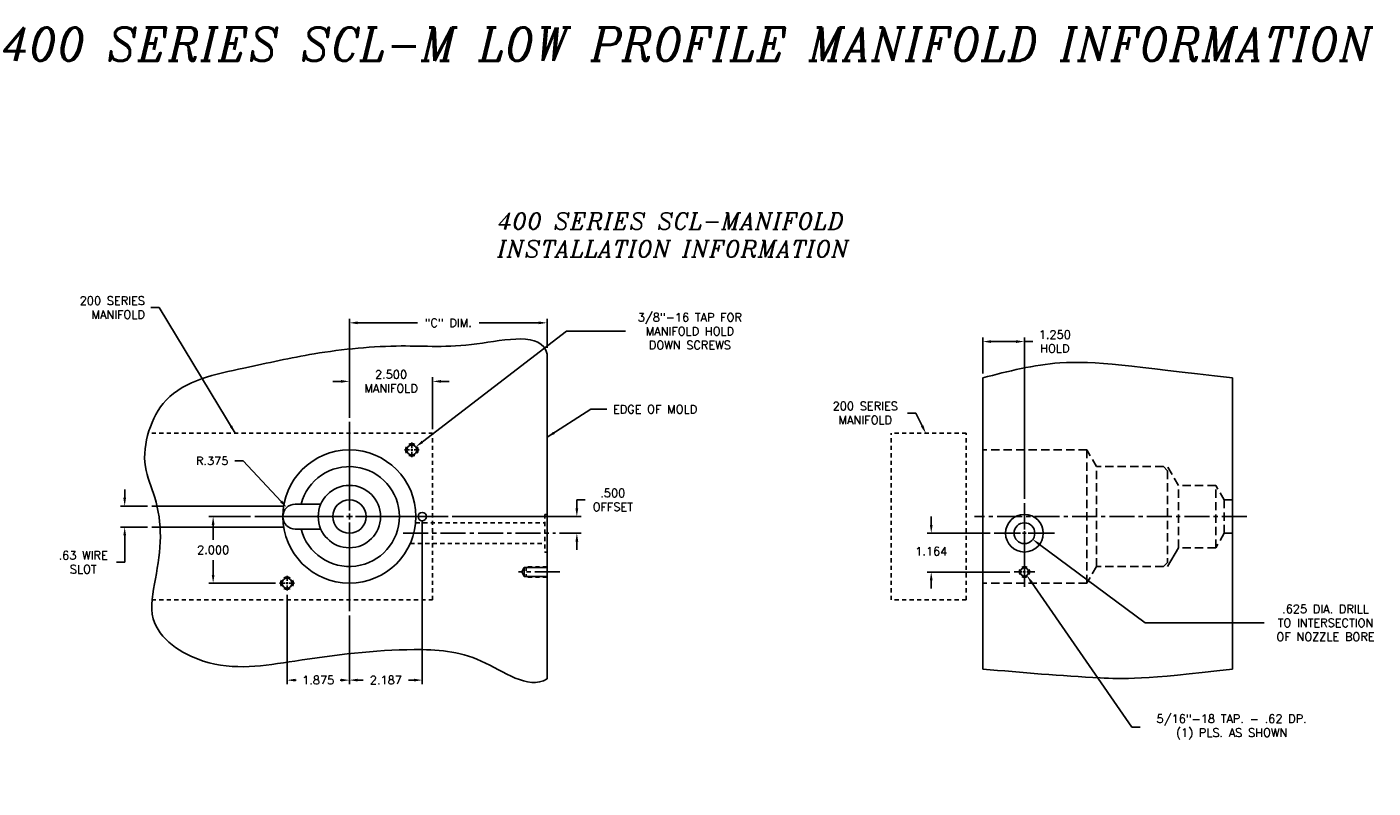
# Model space of a CAD drawing. Extents: x 78 to 189, y 58 to 100.
# Tile 3 of 4: x 109 to 150, y 77 to 100. Entities that reach past the tile are written whole.
import ezdxf

# ---------------------------------------------------------------- set-up
doc = ezdxf.new("R2010")
doc.units = 0
doc.header["$MEASUREMENT"] = 0
for name, pattern in [('CENTER2', [1.125, 0.75, -0.125, 0.125, -0.125]), ('HIDDEN', [0.375, 0.25, -0.125]), ('HIDDEN2', [0.1875, 0.125, -0.0625])]:
    doc.linetypes.add(name, pattern=pattern)
doc.layers.get('DEFPOINTS').update_dxf_attribs({"linetype": 'CONTINUOUS'})
for name, color, linetype in [('BORE_HIDDEN', 1, 'HIDDEN'), ('DIM_OSCO', 4, 'CONTINUOUS'), ('DIMENSIONS', 4, 'CONTINUOUS'), ('DSCV_BORE_CENTER', 22, 'CENTER2'), ('DSCV_BORE_SOLID', 1, 'CONTINUOUS'), ('DSCV_BORE_TAPS_SOLID', 1, 'CONTINUOUS'), ('MA_SHAPE_HIDDEN', 6, 'HIDDEN2'), ('NP_SHAPE_SOLID', 6, 'CONTINUOUS'), ('SCV200_BORE_CENTER', 22, 'CENTER2'), ('SCV200_BORE_HIDDEN', 10, 'HIDDEN2'), ('SCV200_BORE_SOLID', 1, 'CONTINUOUS'), ('SCV400_BORE_SOLID', 1, 'CONTINUOUS'), ('SCV_BORE_SOLID', 1, 'CONTINUOUS'), ('TAP', 1, 'CONTINUOUS'), ('TAP_HIDDEN', 1, 'HIDDEN2')]:
    doc.layers.add(name, color=color, linetype=linetype)
doc.styles.add('ITALIC', font='italic.shx')
doc.styles.add('ROMANS', font='romans.shx')
doc.dimstyles.new('CATALOG', dxfattribs={"dimscale": 2, "dimtxt": 0.125, "dimasz": 0.125, "dimexe": 0.0625, "dimexo": 0.0625, "dimgap": 0.09, "dimtad": 0, "dimtih": 1, "dimtoh": 1, "dimdec": 3, "dimzin": 4, "dimtxsty": 'ROMANS', "dimcen": 0, "dimclrd": 256, "dimclre": 256, "dimclrt": 256, "dimazin": 3, "dimtfac": 0.7, "dimtdec": 3, "dimtofl": 0, "dimtmove": 0, "dimatfit": 3, "dimtolj": 1, "dimtzin": 4})

# ---------------------------------------------------------------- blocks, each defined once
blk = doc.blocks.new('*D24')
at = {"layer": 'DEFPOINTS', "color": 0}
for p in [(120.652, 87.102), (120.771, 87.194)]:
    blk.add_point(p, dxfattribs=at)
at = {"layer": 'DIMENSIONS'}
for p, q in [((125.303, 90.668), (120.969, 87.346)), ((127.073, 90.668), (125.303, 90.668))]:
    blk.add_line(p, q, dxfattribs=at)
blk.add_solid([(120.944, 87.379), (120.994, 87.313), (120.771, 87.194)], dxfattribs=at)
at = {"layer": 'DIMENSIONS', "insert": (129.003, 90.668), "char_height": 0.25, "attachment_point": 5, "style": 'ROMANS'}
blk.add_mtext('\\A1;3/8"-16 TAP FOR\\PMANIFOLD HOLD\\PDOWN SCREWS', dxfattribs=at)
blk = doc.blocks.new('*D50')
at = {"layer": 'DEFPOINTS', "color": 0}
for p in [(120.964, 85.102), (118.777, 82.258), (120.964, 80.192)]:
    blk.add_point(p, dxfattribs=at)
at = {"layer": 'DIMENSIONS'}
for p, q in [((120.964, 84.977), (120.964, 80.067)), ((118.777, 82.133), (118.777, 80.067)), ((119.027, 80.192), (119.191, 80.192)), ((120.714, 80.192), (120.551, 80.192))]:
    blk.add_line(p, q, dxfattribs=at)
for points in [[(119.027, 80.234), (119.027, 80.15), (118.777, 80.192)], [(120.714, 80.234), (120.714, 80.15), (120.964, 80.192)]]:
    blk.add_solid(points, dxfattribs=at)
at = {"layer": 'DIMENSIONS', "insert": (119.871, 80.192), "char_height": 0.25, "attachment_point": 5, "style": 'ROMANS'}
blk.add_mtext('\\A1;2.187 ', dxfattribs=at)
blk = doc.blocks.new('*D51')
at = {"layer": 'DEFPOINTS', "color": 0}
for p in [(116.903, 82.881), (118.777, 82.258), (118.777, 80.191)]:
    blk.add_point(p, dxfattribs=at)
at = {"layer": 'DIMENSIONS'}
for p, q in [((116.903, 82.756), (116.903, 80.066)), ((118.777, 82.133), (118.777, 80.066)), ((117.153, 80.191), (117.178, 80.191)), ((118.527, 80.191), (118.502, 80.191))]:
    blk.add_line(p, q, dxfattribs=at)
for points in [[(117.153, 80.233), (117.153, 80.149), (116.903, 80.191)], [(118.527, 80.233), (118.527, 80.149), (118.777, 80.191)]]:
    blk.add_solid(points, dxfattribs=at)
at = {"layer": 'DIMENSIONS', "insert": (117.84, 80.191), "char_height": 0.25, "attachment_point": 5, "style": 'ROMANS'}
blk.add_mtext('\\A1;1.875 ', dxfattribs=at)
blk = doc.blocks.new('*D38')
at = {"layer": 'DEFPOINTS', "color": 0}
for p in [(112.84, 85.417), (112.027, 84.787), (112.84, 84.787)]:
    blk.add_point(p, dxfattribs=at)
at = {"layer": 'DIMENSIONS'}
for p, q in [((112.027, 85.667), (112.027, 85.917)), ((112.715, 85.417), (111.902, 85.417)), ((112.715, 84.787), (111.902, 84.787)), ((112.027, 84.537), (112.027, 83.729)), ((112.027, 83.729), (111.777, 83.729))]:
    blk.add_line(p, q, dxfattribs=at)
for points in [[(111.985, 85.667), (112.068, 85.667), (112.027, 85.417)], [(111.985, 84.537), (112.068, 84.537), (112.027, 84.787)]]:
    blk.add_solid(points, dxfattribs=at)
at = {"layer": 'DIMENSIONS', "insert": (110.781, 83.729), "char_height": 0.25, "attachment_point": 5, "style": 'ROMANS'}
blk.add_mtext('\\A1;.63 WIRE\\PSLOT', dxfattribs=at)
blk = doc.blocks.new('*D39')
at = {"layer": 'DEFPOINTS', "color": 0}
for p in [(121.277, 89.161), (118.777, 87.946), (121.277, 87.602)]:
    blk.add_point(p, dxfattribs=at)
at = {"layer": 'DIMENSIONS'}
for p, q in [((118.527, 89.161), (118.277, 89.161)), ((118.777, 88.071), (118.777, 89.286)), ((121.277, 87.727), (121.277, 89.286)), ((121.527, 89.161), (121.777, 89.161))]:
    blk.add_line(p, q, dxfattribs=at)
for points in [[(118.527, 89.203), (118.527, 89.12), (118.777, 89.161)], [(121.527, 89.203), (121.527, 89.12), (121.277, 89.161)]]:
    blk.add_solid(points, dxfattribs=at)
at = {"layer": 'DIMENSIONS', "insert": (120.027, 89.161), "char_height": 0.25, "attachment_point": 5, "style": 'ROMANS'}
blk.add_mtext('\\A1;2.500 \\PMANIFOLD', dxfattribs=at)
blk = doc.blocks.new('*D40')
at = {"layer": 'DEFPOINTS', "color": 0}
for p in [(124.715, 90.919), (124.715, 90.04), (118.777, 87.946)]:
    blk.add_point(p, dxfattribs=at)
at = {"layer": 'DIMENSIONS'}
for p, q in [((118.777, 88.071), (118.777, 91.044)), ((124.715, 90.165), (124.715, 91.044)), ((119.027, 90.919), (120.822, 90.919)), ((124.465, 90.919), (122.67, 90.919))]:
    blk.add_line(p, q, dxfattribs=at)
for points in [[(119.027, 90.961), (119.027, 90.878), (118.777, 90.919)], [(124.465, 90.961), (124.465, 90.878), (124.715, 90.919)]]:
    blk.add_solid(points, dxfattribs=at)
at = {"layer": 'DIMENSIONS', "insert": (121.746, 90.919), "char_height": 0.25, "attachment_point": 5, "style": 'ROMANS'}
blk.add_mtext('\\A1;"C" DIM.', dxfattribs=at)
blk = doc.blocks.new('*D41')
at = {"layer": 'DEFPOINTS', "color": 0}
for p in [(114.684, 85.102), (115.933, 85.102), (116.681, 83.102)]:
    blk.add_point(p, dxfattribs=at)
at = {"layer": 'DIMENSIONS'}
for p, q in [((115.808, 85.102), (114.559, 85.102)), ((114.684, 84.852), (114.684, 84.407)), ((114.684, 83.352), (114.684, 83.797)), ((116.556, 83.102), (114.559, 83.102))]:
    blk.add_line(p, q, dxfattribs=at)
for points in [[(114.642, 84.852), (114.725, 84.852), (114.684, 85.102)], [(114.642, 83.352), (114.725, 83.352), (114.684, 83.102)]]:
    blk.add_solid(points, dxfattribs=at)
at = {"layer": 'DIMENSIONS', "insert": (114.684, 84.102), "char_height": 0.25, "attachment_point": 5, "style": 'ROMANS'}
blk.add_mtext('\\A1;2.000 ', dxfattribs=at)
blk = doc.blocks.new('*D42')
at = {"layer": 'DEFPOINTS', "color": 0}
for p in [(121.741, 85.102), (125.609, 85.102), (124.965, 84.602)]:
    blk.add_point(p, dxfattribs=at)
at = {"layer": 'DIMENSIONS'}
for p, q in [((125.609, 85.352), (125.609, 85.602)), ((125.609, 85.602), (125.859, 85.602)), ((121.866, 85.102), (125.734, 85.102)), ((125.09, 84.602), (125.734, 84.602)), ((125.609, 84.352), (125.609, 84.102))]:
    blk.add_line(p, q, dxfattribs=at)
for points in [[(125.567, 85.352), (125.651, 85.352), (125.609, 85.102)], [(125.567, 84.352), (125.651, 84.352), (125.609, 84.602)]]:
    blk.add_solid(points, dxfattribs=at)
at = {"layer": 'DIMENSIONS', "insert": (126.688, 85.602), "char_height": 0.25, "attachment_point": 5, "style": 'ROMANS'}
blk.add_mtext('\\A1;.500 \\POFFSET', dxfattribs=at)
blk = doc.blocks.new('*D48')
at = {"layer": 'DEFPOINTS', "color": 0}
for p in [(139.053, 83.438), (139.125, 83.336)]:
    blk.add_point(p, dxfattribs=at)
at = {"layer": 'DIMENSIONS'}
for p, q in [((142.276, 78.782), (139.267, 83.13)), ((142.526, 78.782), (142.276, 78.782))]:
    blk.add_line(p, q, dxfattribs=at)
blk.add_solid([(139.301, 83.154), (139.233, 83.106), (139.125, 83.336)], dxfattribs=at)
at = {"layer": 'DIMENSIONS', "insert": (145.278, 78.782), "char_height": 0.25, "attachment_point": 5, "style": 'ROMANS'}
blk.add_mtext('\\A1;5/16"-18 TAP. - .62 DP.\\P(1) PLS. AS SHOWN', dxfattribs=at)
blk = doc.blocks.new('*D10')
at = {"layer": 'DEFPOINTS', "color": 0}
for p in [(139.053, 84.602), (139.304, 84.416)]:
    blk.add_point(p, dxfattribs=at)
at = {"layer": 'DIMENSIONS'}
for p, q in [((142.683, 81.911), (139.505, 84.267)), ((146.25, 81.911), (142.683, 81.911))]:
    blk.add_line(p, q, dxfattribs=at)
blk.add_solid([(139.53, 84.301), (139.48, 84.234), (139.304, 84.416)], dxfattribs=at)
at = {"layer": 'DIMENSIONS', "insert": (148.097, 81.911), "char_height": 0.25, "attachment_point": 5, "style": 'ROMANS'}
blk.add_mtext('\\A1;.625 DIA. DRILL\\PTO INTERSECTION\\POF NOZZLE BORE', dxfattribs=at)
blk = doc.blocks.new('*D11')
at = {"layer": 'DEFPOINTS', "color": 0}
for p in [(138.149, 84.602), (136.254, 83.438), (138.741, 83.438)]:
    blk.add_point(p, dxfattribs=at)
at = {"layer": 'DIMENSIONS'}
for p, q in [((136.254, 84.852), (136.254, 85.102)), ((138.024, 84.602), (136.129, 84.602)), ((138.616, 83.438), (136.129, 83.438)), ((136.254, 83.188), (136.254, 82.938))]:
    blk.add_line(p, q, dxfattribs=at)
for points in [[(136.213, 84.852), (136.296, 84.852), (136.254, 84.602)], [(136.213, 83.188), (136.296, 83.188), (136.254, 83.438)]]:
    blk.add_solid(points, dxfattribs=at)
at = {"layer": 'DIMENSIONS', "insert": (136.254, 84.06), "char_height": 0.25, "attachment_point": 5, "style": 'ROMANS'}
blk.add_mtext('\\A1;1.164 ', dxfattribs=at)
blk = doc.blocks.new('*D12')
at = {"layer": 'DEFPOINTS', "color": 0}
for p in [(136.061, 87.665), (136.093, 87.602)]:
    blk.add_point(p, dxfattribs=at)
at = {"layer": 'DIMENSIONS'}
for p, q in [((135.537, 88.211), (135.787, 88.211)), ((135.787, 88.211), (135.98, 87.826))]:
    blk.add_line(p, q, dxfattribs=at)
blk.add_solid([(136.018, 87.844), (135.943, 87.807), (136.093, 87.602)], dxfattribs=at)
at = {"layer": 'DIMENSIONS', "insert": (134.273, 88.211), "char_height": 0.25, "attachment_point": 5, "style": 'ROMANS'}
blk.add_mtext('\\A1;200 SERIES\\PMANIFOLD', dxfattribs=at)
blk = doc.blocks.new('*D13')
at = {"layer": 'DEFPOINTS', "color": 0}
for p in [(139.053, 90.357), (137.803, 89.269), (139.053, 85.507)]:
    blk.add_point(p, dxfattribs=at)
at = {"layer": 'DIMENSIONS'}
for p, q in [((137.803, 89.394), (137.803, 90.482)), ((138.053, 90.357), (138.803, 90.357)), ((139.053, 85.632), (139.053, 90.482)), ((139.053, 90.357), (139.303, 90.357))]:
    blk.add_line(p, q, dxfattribs=at)
for points in [[(138.053, 90.398), (138.053, 90.315), (137.803, 90.357)], [(138.803, 90.398), (138.803, 90.315), (139.053, 90.357)]]:
    blk.add_solid(points, dxfattribs=at)
at = {"layer": 'DIMENSIONS', "insert": (139.966, 90.357), "char_height": 0.25, "attachment_point": 5, "style": 'ROMANS'}
blk.add_mtext('\\A1;1.250 \\PHOLD', dxfattribs=at)
blk = doc.blocks.new('*D61')
at = {"layer": 'DEFPOINTS', "color": 0}
for p in [(116.896, 85.376), (117.152, 85.102)]:
    blk.add_point(p, dxfattribs=at)
at = {"layer": 'DIMENSIONS'}
for p, q in [((115.334, 86.776), (115.584, 86.776)), ((115.584, 86.776), (116.725, 85.559))]:
    blk.add_line(p, q, dxfattribs=at)
blk.add_solid([(116.755, 85.587), (116.694, 85.53), (116.896, 85.376)], dxfattribs=at)
at = {"layer": 'DIMENSIONS', "insert": (114.654, 86.776), "char_height": 0.25, "attachment_point": 5, "style": 'ROMANS'}
blk.add_mtext('\\A1;R.375 ', dxfattribs=at)

msp = doc.modelspace()

# ---------------------------------------------------------------- linework, layer by layer
at = {"layer": 'BORE_HIDDEN'}
for p, q in [((140.9284, 87.1053), (137.8034, 87.1053)), ((140.9284, 83.1053), (140.9284, 87.1053)), ((141.2187, 86.6024), (140.9284, 87.1053)), ((143.2286, 86.6024), (141.2187, 86.6024)), ((141.2187, 83.6024), (141.2187, 86.6024)), ((143.3536, 86.4774), (143.2286, 86.6024)), ((143.6784, 86.0399), (143.3536, 86.6024)), ((143.3536, 86.4774), (143.3536, 83.7274)), ((144.8009, 86.0399), (143.6784, 86.0399)), ((143.6784, 84.1649), (143.6784, 86.0399)), ((144.8009, 84.1649), (144.8009, 86.0399)), ((145.0534, 85.6026), (144.8009, 86.0399)), ((145.3034, 85.6026), (145.0534, 85.6026)), ((145.0534, 84.6021), (145.0534, 85.6026)), ((145.0534, 84.6021), (144.8009, 84.1649)), ((145.3034, 84.6021), (145.0534, 84.6021)), ((144.8009, 84.1649), (143.6784, 84.1649)), ((143.3536, 83.7274), (143.2286, 83.6024)), ((141.2154, 83.6024), (140.9284, 83.1053)), ((143.2286, 83.6024), (141.2187, 83.6024)), ((140.9284, 83.1053), (137.8034, 83.1053))]:
    msp.add_line(p, q, dxfattribs=at)
at = {"layer": 'DIMENSIONS'}
for p, q in [((118.7771, 85.2824), (118.7771, 87.9464)), ((118.5971, 85.1024), (115.9331, 85.1024)), ((118.6871, 85.1024), (118.8671, 85.1024)), ((118.7771, 85.0124), (118.7771, 85.1924)), ((118.7771, 84.9224), (118.7771, 82.2584)), ((118.9571, 85.1024), (121.741, 85.1024))]:
    msp.add_line(p, q, dxfattribs=at)
at = {"layer": 'DSCV_BORE_CENTER'}
msp.add_line((145.7336, 85.1024), (137.5534, 85.1024), dxfattribs=at)
at = {"layer": 'DSCV_BORE_SOLID'}
for p, q in [((139.0534, 84.7164), (139.0534, 85.5069)), ((138.9394, 84.6024), (138.1489, 84.6024)), ((139.1104, 84.6024), (138.9964, 84.6024)), ((139.0534, 84.6594), (139.0534, 84.5454)), ((139.0534, 84.6024), (139.0534, 82.9889)), ((139.1674, 84.6024), (139.9579, 84.6024)), ((139.0534, 84.4884), (139.0534, 83.6979)), ((138.9823, 83.4384), (138.7414, 83.4384)), ((139.089, 83.4384), (139.0178, 83.4384)), ((139.0534, 83.474), (139.0534, 83.4028)), ((139.0534, 83.3673), (139.0534, 83.1264)), ((139.1245, 83.4384), (139.3654, 83.4384))]:
    msp.add_line(p, q, dxfattribs=at)
for centre, radius in [((139.0534, 84.6024), 0.565), ((139.0534, 84.6024), 0.3125), ((139.0534, 83.4384), 0.1248)]:
    msp.add_circle(centre, radius, dxfattribs=at)
for start, end in [(150, 210), (60, 120), (240.00001, 299.99999), (329.99993, 29.99992)]:
    msp.add_arc((139.0534, 83.4384), 0.156, start, end, dxfattribs=at)
at = {"layer": 'DSCV_BORE_TAPS_SOLID'}
for p, q in [((120.5841, 87.1024), (120.4304, 87.1024)), ((120.6854, 87.1024), (120.6179, 87.1024)), ((120.6516, 87.1699), (120.6516, 87.3236)), ((120.6516, 87.1361), (120.6516, 87.0686)), ((120.6516, 87.0349), (120.6516, 86.8811)), ((120.7191, 87.1024), (120.8728, 87.1024)), ((116.9026, 83.1699), (116.9026, 83.3236)), ((116.8351, 83.1024), (116.6814, 83.1024)), ((116.8689, 83.1024), (116.9364, 83.1024)), ((116.9026, 83.0686), (116.9026, 83.1361)), ((116.9026, 83.0349), (116.9026, 82.8811)), ((116.9701, 83.1024), (117.1238, 83.1024))]:
    msp.add_line(p, q, dxfattribs=at)
for centre, radius in [((120.6516, 87.1024), 0.15), ((120.9641, 85.1024), 0.125), ((116.9026, 83.1024), 0.15)]:
    msp.add_circle(centre, radius, dxfattribs=at)
for centre, start, end in [((120.6516, 87.1024), 149.99993, 209.99992), ((120.6516, 87.1024), 60.00001, 119.99999), ((120.6516, 87.1024), 240, 300), ((120.6516, 87.1024), 330, 30), ((116.9026, 83.1024), 150, 210), ((116.9026, 83.1024), 60, 120), ((116.9026, 83.1024), 240.00001, 299.99999), ((116.9026, 83.1024), 329.99993, 29.99992)]:
    msp.add_arc(centre, 0.1875, start, end, dxfattribs=at)
at = {"layer": 'MA_SHAPE_HIDDEN'}
for p, q in [((112.8396, 87.6024), (121.2771, 87.6024)), ((121.2771, 82.6024), (121.2771, 87.6024)), ((135.0534, 82.6024), (135.0534, 87.6024)), ((137.3034, 87.6024), (135.0534, 87.6024)), ((137.3034, 82.6024), (137.3034, 87.6024)), ((112.8396, 82.6024), (121.2771, 82.6024)), ((137.3034, 82.6024), (135.0534, 82.6024))]:
    msp.add_line(p, q, dxfattribs=at)
at = {"layer": 'NP_SHAPE_SOLID'}
for p, q in [((124.7146, 89.9774), (124.7146, 80.2274)), ((137.8034, 80.5232), (137.8034, 89.2694)), ((145.3034, 80.5232), (145.3034, 89.2694))]:
    msp.add_line(p, q, dxfattribs=at)
for points, knots in [([(124.7146, 89.9774), (124.5618, 90.6704), (122.2936, 90.1131), (120.3061, 90.296), (117.8278, 90.0618), (115.5429, 89.5295), (113.4454, 89.1233), (112.6922, 87.6837), (112.5477, 86.6196), (112.9992, 85.6185), (113.1606, 84.4622), (112.9665, 83.2751), (112.6376, 81.7051), (114.6662, 80.3516), (117.4107, 80.8346), (120.2234, 81.1867), (122.7196, 81.0305), (124.1223, 79.8871), (124.7146, 80.2274)], [0, 0, 0, 0, 2.1289341, 4.4052325, 7.0346816, 9.1816314, 11.7126622, 12.7690555, 13.8468025, 14.8103516, 16.0024142, 17.2767239, 18.4795251, 20.4439942, 23.1916334, 26.7928316, 28.839602, 30.8888648, 30.8888648, 30.8888648, 30.8888648]), ([(137.8034, 89.2694), (138.5694, 89.4647), (140.3815, 89.9267), (142.2768, 89.6073), (145.3034, 89.2694)], [0, 0, 0, 0, 2.3557209, 5.5722489, 5.5722489, 5.5722489, 5.5722489]), ([(145.3034, 80.5232), (142.6477, 80.2036), (140.7995, 80.2629), (138.9752, 80.4214), (137.8034, 80.5232)], [2.794678, 2.794678, 2.794678, 2.794678, 4.7629728, 8.2982926, 8.2982926, 8.2982926, 8.2982926])]:
    msp.add_open_spline(points, degree=3, knots=knots, dxfattribs=at)
at = {"layer": 'SCV200_BORE_CENTER'}
msp.add_line((120.3918, 84.6024), (124.9646, 84.6024), dxfattribs=at)
at = {"layer": 'SCV200_BORE_HIDDEN'}
for p, q in [((124.6446, 85.1674), (124.6446, 84.0374)), ((124.6446, 85.1674), (124.7146, 85.1674)), ((120.7683, 84.9149), (124.6446, 84.9149)), ((120.6046, 84.2899), (124.6446, 84.2899)), ((124.6446, 84.0374), (124.7146, 84.0374))]:
    msp.add_line(p, q, dxfattribs=at)
at = {"layer": 'SCV200_BORE_SOLID'}
for p, q in [((112.8396, 85.4174), (116.8126, 85.4174)), ((112.8396, 84.7874), (116.8126, 84.7874))]:
    msp.add_line(p, q, dxfattribs=at)
msp.add_circle((118.7771, 85.1024), 2, dxfattribs=at)
at = {"layer": 'SCV400_BORE_SOLID'}
for p, q in [((117.1521, 85.4774), (117.9179, 85.4774)), ((117.1521, 84.7274), (117.9179, 84.7274))]:
    msp.add_line(p, q, dxfattribs=at)
for radius in [0.9375, 0.5002]:
    msp.add_circle((118.7771, 85.1024), radius, dxfattribs=at)
for centre, radius, start, end in [((118.7771, 85.1024), 1.5, 194.47751, 165.52249), ((117.1521, 85.1024), 0.375, 90, 270)]:
    msp.add_arc(centre, radius, start, end, dxfattribs=at)
at = {"layer": 'SCV_BORE_SOLID'}
msp.add_line((143.6784, 84.1649), (143.3536, 83.6024), dxfattribs=at)
at = {"layer": 'TAP', "linetype": 'CENTER2'}
msp.add_line((125.0991, 83.4384), (123.8556, 83.4384), dxfattribs=at)
at = {"layer": 'TAP'}
for p, q in [((124.0271, 83.5689), (123.9518, 83.4384)), ((124.0271, 83.3079), (123.9518, 83.4384)), ((124.7146, 83.5689), (124.0271, 83.5689)), ((124.0271, 83.5689), (124.0271, 83.3079)), ((124.7146, 83.3079), (124.0271, 83.3079))]:
    msp.add_line(p, q, dxfattribs=at)
at = {"layer": 'TAP_HIDDEN'}
for p, q in [((124.0896, 83.5946), (124.0896, 83.2821)), ((124.7146, 83.5946), (124.0896, 83.5946)), ((124.7146, 83.2821), (124.0896, 83.2821))]:
    msp.add_line(p, q, dxfattribs=at)

# ---------------------------------------------------------------- texts
at = {"layer": 'DIM_OSCO', "insert": (126.6934, 88.4493), "char_height": 0.25, "attachment_point": 1, "style": 'ROMANS'}
msp.add_mtext('EDGE OF MOLD', dxfattribs=at)
at = {"layer": 'DIMENSIONS', "style": 'ITALIC'}
for s, insert, char_height, width, attachment_point in [('400 SERIES SCL-M LOW PROFILE MANIFOLD INFORMATION', (127.5322, 99.7859), 1, 49.2273, 2), ('400 SERIES SCL-MANIFOLD\\PINSTALLATION INFORMATION', (123.2253, 94.2238), 0.5, 35.1429, 1)]:
    msp.add_mtext(s, dxfattribs=dict(at, insert=insert, char_height=char_height, width=width, attachment_point=attachment_point))
at = {"layer": 'DIMENSIONS', "insert": (112.6354, 91.3767), "char_height": 0.25, "attachment_point": 6, "style": 'ROMANS'}
msp.add_mtext('200 SERIES\\PMANIFOLD', dxfattribs=at)

# ---------------------------------------------------------------- dimensions: what is measured, and where the dimension line sits
at = {"layer": 'DIMENSIONS'}
for center, mpoint, text, override, picture, middle in [((120.6516, 87.1024), (120.7706, 87.1937), '3/8"-16 TAP FOR\\PMANIFOLD HOLD\\PDOWN SCREWS', {"dimpost": ' '}, '*D24', (129.0029, 90.6676)), ((136.0611, 87.6652), (136.0927, 87.6024), '200 SERIES\\PMANIFOLD', {"dimpost": ' ', "dimlwd": -1}, '*D12', (134.2733, 88.2113)), ((139.0534, 84.6024), (139.3044, 84.4162), '.625 DIA. DRILL\\PTO INTERSECTION\\POF NOZZLE BORE', {"dimpost": ' '}, '*D10', (148.0969, 81.9105)), ((139.0534, 83.4384), (139.1245, 83.3356), '5/16"-18 TAP. - .62 DP.\\P(1) PLS. AS SHOWN', {"dimpost": ' '}, '*D48', (145.2777, 78.7816))]:
    dim = msp.add_radius_dim(center=center, mpoint=mpoint, text=text, dimstyle='CATALOG', override=override, dxfattribs=at)
    dim.commit()
    dim.dimension.update_dxf_attribs({"geometry": picture, "text_midpoint": middle, "dimtype": 164})
for base, p2, text, picture, middle in [((124.7146, 90.9192), (124.7146, 90.0399), '"C" DIM.', '*D40', (121.7459, 90.9192)), ((121.2771, 89.1615), (121.2771, 87.6024), '<>\\PMANIFOLD', '*D39', (120.0271, 89.1615))]:
    dim = msp.add_linear_dim(base=base, p1=(118.7771, 87.9464), p2=p2, text=text, dimstyle='CATALOG', override={"dimpost": ' '}, dxfattribs=at)
    dim.commit()
    dim.dimension.update_dxf_attribs({"geometry": picture, "text_midpoint": middle})
dim = msp.add_linear_dim(base=(139.0534, 90.3567), p1=(137.8034, 89.2694), p2=(139.0534, 85.5069), text='<>\\PHOLD', dimstyle='CATALOG', override={"dimpost": ' '}, dxfattribs=at)
dim.commit()
dim.dimension.update_dxf_attribs({"geometry": '*D13', "text_midpoint": (139.9655, 90.3567), "dimtype": 160})
dim = msp.add_radius_dim(center=(117.1521, 85.1024), mpoint=(116.8958, 85.3761), dimstyle='CATALOG', override={"dimpost": ' '}, dxfattribs=at)
dim.commit()
dim.dimension.update_dxf_attribs({"geometry": '*D61', "text_midpoint": (114.6544, 86.7762), "dimtype": 164})
dim = msp.add_linear_dim(base=(112.0268, 84.7874), p1=(112.8396, 85.4174), p2=(112.8396, 84.7874), angle=90, text='<>WIRE\\PSLOT', dimstyle='CATALOG', override={"dimdec": 2, "dimpost": ' '}, dxfattribs=at)
dim.commit()
dim.dimension.update_dxf_attribs({"geometry": '*D38', "text_midpoint": (110.7813, 83.7287), "dimtype": 160})
dim = msp.add_linear_dim(base=(125.6092, 85.1024), p1=(124.9646, 84.6024), p2=(121.741, 85.1024), angle=90, text='<>\\POFFSET', dimstyle='CATALOG', override={"dimpost": ' '}, dxfattribs=at)
dim.commit()
dim.dimension.update_dxf_attribs({"geometry": '*D42', "text_midpoint": (126.688, 85.6024)})
dim = msp.add_linear_dim(base=(114.6835, 85.1024), p1=(116.6814, 83.1024), p2=(115.9331, 85.1024), angle=90, dimstyle='CATALOG', override={"dimpost": ' '}, dxfattribs=at)
dim.commit()
dim.dimension.update_dxf_attribs({"geometry": '*D41', "text_midpoint": (114.6835, 84.1024)})
for base, p1, p2, picture, middle in [((120.9641, 80.1921), (118.7771, 82.2584), (120.9641, 85.1024), '*D50', (119.8706, 80.1921)), ((118.7771004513, 80.1909933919), (116.9026004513, 82.8811457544), (118.7771004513, 82.2583952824), '*D51', (117.8398504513, 80.1909933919))]:
    dim = msp.add_linear_dim(base=base, p1=p1, p2=p2, dimstyle='CATALOG', override={"dimpost": ' '}, dxfattribs=at)
    dim.commit()
    dim.dimension.update_dxf_attribs({"geometry": picture, "text_midpoint": middle, "dimtype": 160})
dim = msp.add_linear_dim(base=(136.2545, 83.4384), p1=(138.1489, 84.6024), p2=(138.7414, 83.4384), angle=90, dimstyle='CATALOG', override={"dimpost": ' '}, dxfattribs=at)
dim.commit()
dim.dimension.update_dxf_attribs({"geometry": '*D11', "text_midpoint": (136.2545, 84.0595), "dimtype": 160})

# ---------------------------------------------------------------- leaders
at = {"layer": 'DIM_OSCO', "annotation_type": 0, "has_hookline": 1, "hookline_direction": 1, "text_width": 2.8452}
msp.add_leader([(124.7155, 87.4823), (126.0265, 88.3243), (126.5134, 88.3243)], dimstyle='CATALOG', override={"dimgap": 0.09, "dimtad": 0}, dxfattribs=at)
at = {"layer": 'DIMENSIONS', "annotation_type": 0, "has_hookline": 1, "hookline_direction": 1, "text_width": 2.1667}
msp.add_leader([(115.3483, 87.6024), (113.0654, 91.3767), (112.8154, 91.3767)], dimstyle='CATALOG', dxfattribs=at)

doc.saveas('drawing.dxf')
